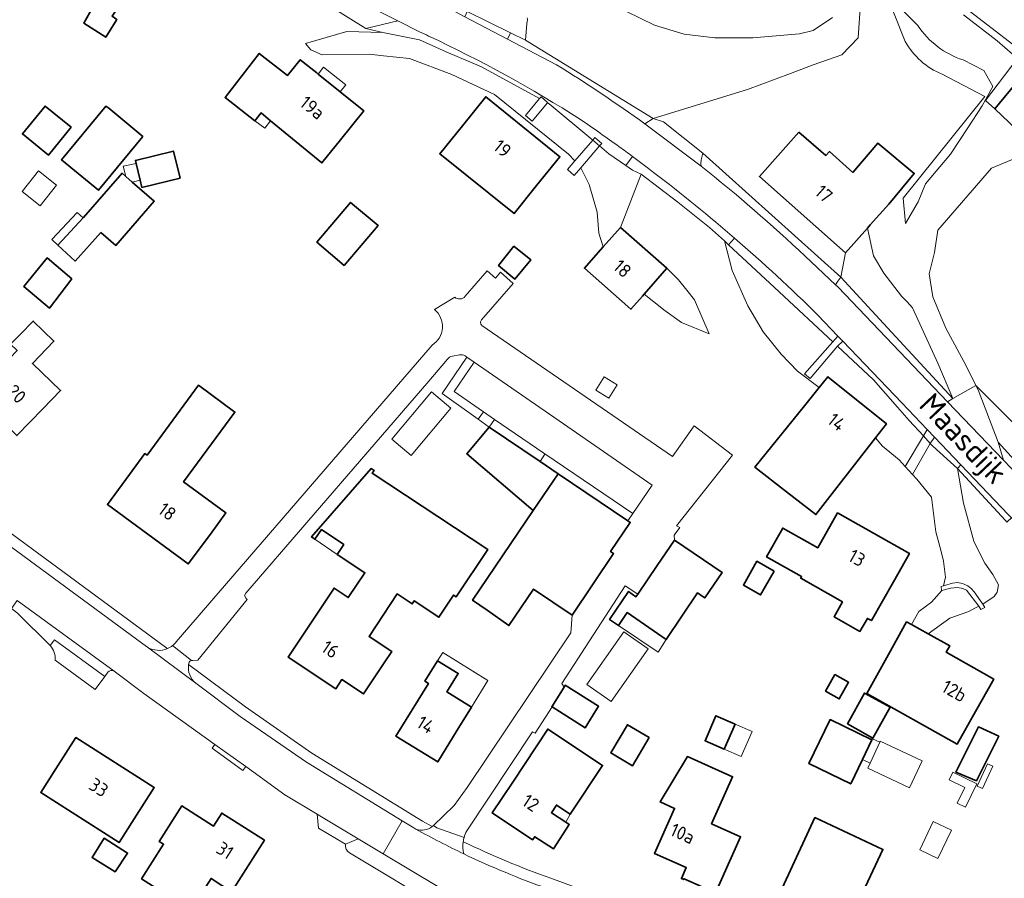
# Model space of a CAD drawing. Header units: metres. Extents: x 104777 to 177370, y 409697 to 438337.
# Tile 101 of 133: x 130161 to 130294, y 423240 to 423356. Entities that reach past the tile are written whole.
import ezdxf
from ezdxf.enums import TextEntityAlignment as Align

# ---------------------------------------------------------------- set-up
doc = ezdxf.new("R2010")
doc.units = ezdxf.units.M
for name, color, linetype, lineweight in [('B-WE-GR-GRAS-GV', 60, 'Continuous', 13), ('B-WE-GR-GROENVOORZIENING-GV', 80, 'Continuous', 18), ('B-WE-GR-HAAG-GV', 90, 'Continuous', 13), ('B-WE-GW-TALUD_KRUIN-G', 90, 'Continuous', 18), ('B-WE-IE-TERREINAFSCHEIDING_KUNSTMATIG_HEKWERK-G', 20, 'IE-TERREINAFSCHEIDING_KUNSTMATIG-SO', 18), ('B-WE-OG-BEBOUWING-GV', 7, 'Continuous', 35), ('B-WE-OG-BEBOUWING_BASSIN-GV', 7, 'Continuous', 18), ('B-WE-OG-BEBOUWING_HUISNUMMER-T18', 10, 'Continuous', 18), ('B-WE-OG-BEBOUWING_LUIFEL-GV', 7, 'Continuous', 18), ('B-WE-OG-BEBOUWING_SCHUUR-GV', 7, 'Continuous', 18), ('B-WE-OG-BEBOUWING_STRAATNAAM-T18', 10, 'Continuous', 18), ('B-WE-OG-TERREIN_BEGROEID-GV', 7, 'Continuous', 18), ('B-WE-OG-TERREIN_ERF-GV', 7, 'Continuous', 18), ('B-WE-OG-TERREIN_OEVER-GV', 7, 'Continuous', 18), ('B-WE-OG-WATER-GV', 130, 'Continuous', 18), ('B-WE-OG-WEG-GV', 7, 'Continuous', 18), ('B-WE-VH-HALFVERHARDING_GRASBETONSTEEN-GV', 130, 'Continuous', 18), ('B-WE-VH-HALFVERHARDING_GRIND-GV', 252, 'Continuous', 18), ('B-WE-VH-OPENVERHARDING_BETONELEMENT-GV', 90, 'Continuous', 18), ('B-WE-VH-OPENVERHARDING_BETONSTRAATSTEEN-GV', 90, 'Continuous', 18), ('B-WE-VH-OPENVERHARDING_SIERBESTRATING-GV', 90, 'Continuous', 18), ('B-WE-VH-OPENVERHARDING_STRAATBAKSTEEN-GV', 90, 'Continuous', 18), ('B-WE-VH-OPENVERHARDING_TEGEL-GV', 90, 'Continuous', 18)]:
    doc.layers.add(name, color=color, linetype=linetype, lineweight=lineweight)
doc.styles.add('NLCS-ISO-M20-T18', font='NLCS-ISO.ttf', dxfattribs={"height": 0.036})
doc.linetypes.add('IE-TERREINAFSCHEIDING_KUNSTMATIG-SO', pattern='A,4,[82,NLCS.SHX,S=0.75,R=90,X=0,Y=0],4,-2', length=10)

msp = doc.modelspace()

# ---------------------------------------------------------------- linework, layer by layer
at = {"layer": 'B-WE-GR-GRAS-GV', "ltscale": 20, "flags": 128}
for points in [[(130289.801, 423306.474), (130295.699, 423300.551), (130315.951, 423323.57), (130298.131, 423338.324), (130291.879, 423335.704), (130284.664, 423327.364), (130284.244, 423324.344), (130283.51, 423321.474), (130284.009, 423318.385), (130285.74, 423314.2), (130288.476, 423309.105)], [(130224.325, 423300.844), (130231.169, 423296.223), (130231.812, 423297.241), (130231.669, 423297.36), (130225.06, 423301.911)]]:
    msp.add_lwpolyline(points, close=True, dxfattribs=at)
at = {"layer": 'B-WE-GR-GROENVOORZIENING-GV', "ltscale": 20, "flags": 128}
for points in [[(130270.894, 423320.018), (130271.219, 423320.486), (130271.61, 423321.05), (130253.057, 423337.721), (130252.953, 423337.382), (130252.852, 423336.857), (130252.809, 423336.324), (130252.819, 423335.982)], [(130266.84, 423323.87), (130270.894, 423320.018)]]:
    msp.add_lwpolyline(points, dxfattribs=at)
at = {"layer": 'B-WE-GR-GROENVOORZIENING-GV', "ltscale": 20}
msp.add_lwpolyline([(130252.819, 423335.982, -0.0218367), (130266.84, 423323.87)], format="xyb", dxfattribs=at)
at = {"layer": 'B-WE-GR-HAAG-GV', "ltscale": 20, "flags": 128}
for points in [[(130270.894, 423320.018), (130271.219, 423320.486), (130271.61, 423321.05), (130253.057, 423337.721), (130252.953, 423337.382), (130252.852, 423336.857), (130252.809, 423336.324), (130252.819, 423335.982)], [(130266.84, 423323.87), (130270.894, 423320.018)]]:
    msp.add_lwpolyline(points, dxfattribs=at)
at = {"layer": 'B-WE-GR-HAAG-GV', "ltscale": 20}
msp.add_lwpolyline([(130252.819, 423335.982, -0.0218367), (130266.84, 423323.87)], format="xyb", dxfattribs=at)
at = {"layer": 'B-WE-GW-TALUD_KRUIN-G', "ltscale": 20, "flags": 128}
for points in [[(130277.24, 423360.467), (130280.29, 423352.772)], [(130229.457, 423355.956), (130229.468, 423355.691), (130229.452, 423355.426), (130229.409, 423355.164), (130229.22, 423352.94), (130246.4, 423342.39), (130259.06, 423346.29), (130264.838, 423348.468), (130267.911, 423349.627), (130271.742, 423350.948), (130273.972, 423353.261), (130274.214, 423357.253)], [(130238.252, 423339.478), (130232.39, 423344.38), (130232.149, 423344.511), (130230.092, 423342.04), (130229.202, 423342.781), (130231.112, 423345.076), (130223.3, 423349.33), (130218.528, 423351.358), (130214.97, 423352.99), (130214.485, 423353.084), (130210.261, 423353.907), (130210.008, 423353.956), (130205.179, 423354.101), (130199.603, 423352.491)], [(130285.256, 423348.354), (130290.977, 423345.364), (130279.997, 423331.659), (130280.313, 423328.262)], [(130242, 423327.75), (130244.751, 423334.916), (130243.605, 423335.467), (130242.71, 423336.084), (130240.437, 423337.651), (130239.184, 423338.699)], [(130282.728, 423299.675), (130280.822, 423301.74), (130279.261, 423303.535), (130276.04, 423307.24), (130271.189, 423311.753), (130267.485, 423307.426), (130266.758, 423308.049), (130270.553, 423312.344), (130263.339, 423319.055), (130256.519, 423325.4), (130255.96, 423325.92)], [(130272.27, 423324.34), (130271.61, 423321.05), (130277.387, 423314.797), (130286.68, 423304.74)], [(130253.9, 423313.399), (130251.924, 423317.98), (130250.905, 423319.278), (130249.786, 423320.705), (130248.24, 423322.25)], [(130289.801, 423306.474), (130290.1, 423305.88), (130292.77, 423298.83)], [(130290.708, 423277.032), (130292.25, 423278.078), (130292.655, 423278.66), (130292.815, 423279.636), (130292.057, 423281.028), (130290.993, 423282.559), (130289.557, 423285.392), (130289.52, 423285.528), (130288.143, 423290.652), (130287.31, 423295.316), (130284.002, 423298.295), (130283.658, 423298.668)], [(130283.392, 423273.038), (130286.297, 423275.136), (130288.725, 423275.991), (130290.177, 423276.753)]]:
    msp.add_lwpolyline(points, dxfattribs=at)
at = {"layer": 'B-WE-GW-TALUD_KRUIN-G', "ltscale": 20}
msp.add_lwpolyline([(130280.29, 423352.772, 0.1717933), (130285.256, 423348.354)], format="xyb", dxfattribs=at)
at = {"layer": 'B-WE-IE-TERREINAFSCHEIDING_KUNSTMATIG_HEKWERK-G', "ltscale": 20, "flags": 128}
msp.add_lwpolyline([(130205.559, 423243.565), (130218.213, 423235.962)], dxfattribs=at)
at = {"layer": 'B-WE-OG-BEBOUWING-GV', "ltscale": 20, "flags": 128}
for points in [[(130174.369, 423370.096), (130172.91, 423367.87), (130167.584, 423359.751), (130168.003, 423359.476), (130167.683, 423358.987), (130170.007, 423357.464), (130170.277, 423357.876), (130171.035, 423357.38), (130169.805, 423355.205), (130172.755, 423353.321), (130174.25, 423355.704), (130173.612, 423356.165), (130175.702, 423359.357), (130178.19, 423357.728), (130180.76, 423361.654), (130182.259, 423360.673), (130182.75, 423361.42), (130184.999, 423364.86), (130185.49, 423365.61), (130175.65, 423372.05)], [(130204.3, 423345.983), (130201.316, 423348.378), (130201.133, 423348.525), (130198.905, 423350.314), (130197.188, 423348.203), (130193.39, 423351.151), (130190.324, 423347.2), (130188.792, 423345.226), (130192.821, 423342.099), (130193.636, 423343.15), (130194.926, 423342.091), (130201.83, 423336.425), (130204.334, 423339.544), (130207.464, 423343.443)], [(130295.723, 423347.803), (130292.348, 423343.695), (130295.216, 423340.981), (130298.765, 423345.303)], [(130230.71, 423333.36), (130233.85, 423337.26), (130223.86, 423345.32), (130220.72, 423341.43), (130217.676, 423337.659), (130227.676, 423329.592)], [(130168.094, 423341.223), (130164.595, 423344.072), (130161.545, 423340.33), (130165.042, 423337.479)], [(130177.755, 423339.97), (130173.147, 423343.77), (130172.767, 423344.054), (130172.594, 423343.833), (130166.812, 423336.854), (130171.771, 423332.745)], [(130265.99, 423340.58), (130260.67, 423334.61), (130272.27, 423324.34), (130275.213, 423327.655), (130275.59, 423328.08), (130278.067, 423330.889), (130281.506, 423335.018), (130276.616, 423339.085), (130273.248, 423335.153), (130270.083, 423337.954), (130269.591, 423337.398)], [(130182.745, 423334.388), (130181.845, 423338.018), (130176.732, 423336.764), (130176.832, 423336.356), (130177.387, 423334.093), (130177.623, 423333.132)], [(130172.11, 423327.036), (130174.092, 423325.314), (130179.266, 423331.268), (130176.294, 423333.85), (130175.455, 423334.579), (130174.938, 423335.029), (130169.764, 423329.075), (130169.706, 423329.012), (130166.325, 423325.349), (130168.65, 423323.214)], [(130204.833, 423322.628), (130209.373, 423327.982), (130205.694, 423331.101), (130201.154, 423325.747)], [(130245.18, 423318.773), (130248.24, 423322.25), (130242, 423327.75), (130239.679, 423325.121), (130238.69, 423324), (130237.135, 423322.238), (130243.384, 423316.732), (130244.94, 423318.5)], [(130227.663, 423325.234), (130225.587, 423322.608), (130227.774, 423320.796), (130229.909, 423323.374)], [(130168.201, 423320.822), (130164.873, 423323.638), (130161.734, 423319.788), (130165.174, 423316.892)], [(130164.28, 423303.32), (130166.671, 423305.801), (130162.887, 423309.447), (130165.782, 423312.451), (130162.998, 423315.135), (130161.22, 423313.34), (130159.94, 423312.01), (130160.83, 423311.16), (130155.1, 423305.22), (130160.81, 423299.72)], [(130266.74, 423303.75), (130260.063, 423295.478), (130264.32, 423292.17), (130268.27, 423289.1), (130276.286, 423299.424), (130277.75, 423301.31), (130269.88, 423307.64), (130268.709, 423306.189)], [(130175.94, 423294.49), (130172.98, 423290.46), (130183.85, 423282.46), (130186.82, 423286.48), (130188.92, 423289.322), (130183.215, 423293.518), (130190.115, 423302.899), (130185.23, 423306.492), (130178.317, 423297.094), (130178.022, 423297.311)], [(130230.251, 423289.655), (130233.585, 423294.591), (130231.169, 423296.223), (130224.325, 423300.844), (130221.309, 423297.293)], [(130204.781, 423285.063), (130203.9, 423283.74), (130207.6, 423281.28), (130205.38, 423277.93), (130203.46, 423279.2), (130197.29, 423269.92), (130203.69, 423265.67), (130204.5, 423266.9), (130207.42, 423264.97), (130210.18, 423269.13), (130211.211, 423270.684), (130208.165, 423272.709), (130211.959, 423278.415), (130213.96, 423277.084), (130214.237, 423277.5), (130217.559, 423275.29), (130219.542, 423278.271), (130219.9, 423278.033), (130224.131, 423284.394), (130208.581, 423294.685), (130208.836, 423295.033), (130208.448, 423295.291), (130200.436, 423286.091), (130200.887, 423285.783), (130201.751, 423287.081)], [(130233.585, 423294.591), (130230.251, 423289.655), (130222.084, 423277.563), (130224.063, 423276.226), (130226.981, 423274.153), (130230.297, 423279.078), (130235.473, 423275.581), (130241.063, 423283.854), (130240.656, 423284.129), (130243.293, 423288.034), (130242.989, 423288.24)], [(130278.694, 423280.067), (130280.85, 423283.88), (130271.2, 423289.33), (130268.53, 423284.61), (130263.82, 423287.27), (130261.64, 423283.407), (130266.349, 423280.748), (130266.228, 423280.534), (130271.848, 423277.356), (130270.716, 423275.355), (130274.202, 423273.383), (130275.193, 423275.135), (130275.733, 423274.83)], [(130244.302, 423278.387), (130244.062, 423278.037), (130243.077, 423278.732), (130240.53, 423274.96), (130241.735, 423274.18), (130242.9, 423275.899), (130248.111, 423272.28), (130250.222, 423275.417), (130252.334, 423278.553), (130253.088, 423278.041), (130253.326, 423277.88), (130255.651, 423281.307), (130249.236, 423285.66), (130246.911, 423282.233)], [(130262.658, 423281.495), (130260.346, 423282.817), (130258.513, 423279.612), (130260.825, 423278.29)], [(130283.392, 423273.038), (130281.12, 423274.299), (130280.47, 423274.66), (130278.04, 423270.28), (130275.129, 423265.034), (130287.273, 423258.202), (130289.75, 423262.61), (130292.2, 423266.97), (130285.8, 423270.57), (130286.27, 423271.44)], [(130217.382, 423269.43), (130215.68, 423266.66), (130216.16, 423266.37), (130211.79, 423259.29), (130217.41, 423255.82), (130220.03, 423260.08), (130221.942, 423263.189), (130218.634, 423265.232), (130220.165, 423267.712)], [(130269.568, 423265.335), (130271.403, 423264.293), (130272.673, 423266.529), (130270.837, 423267.571)], [(130234.42, 423265.885), (130232.75, 423263.234), (130232.797, 423263.204), (130237.228, 423260.412), (130239.047, 423263.299), (130234.569, 423266.121)], [(130272.503, 423260.926), (130275.948, 423259.007), (130278.263, 423263.163), (130274.818, 423265.082)], [(130257.416, 423260.896), (130254.821, 423262.025), (130253.356, 423258.66), (130255.95, 423257.531)], [(130245.831, 423259.091), (130242.919, 423260.816), (130240.671, 423257.021), (130243.584, 423255.296)], [(130275.818, 423258.777), (130270.192, 423261.504), (130267.326, 423255.591), (130272.952, 423252.864), (130274.538, 423256.137)], [(130292.86, 423259.28), (130290.132, 423260.53), (130287.104, 423254.429), (130289.869, 423253.255)], [(130234.615, 423247.705), (130232.699, 423248.975), (130233.377, 423249.997), (130235.227, 423248.771), (130239.59, 423255.347), (130232.211, 423260.243), (130227.49, 423253.11), (130224.73, 423248.94), (130230.17, 423245.33), (130230.45, 423245.74), (130232.98, 423244.12), (130235.09, 423247.39)], [(130166.04, 423254.88), (130164.002, 423251.691), (130174.542, 423244.96), (130176.58, 423248.15), (130179.27, 423252.36), (130168.73, 423259.09)], [(130250.989, 423256.53), (130247.323, 423250.42), (130249.266, 423249.56), (130246.57, 423243.47), (130250.83, 423241.584), (130250.18, 423240.115), (130250.499, 423239.972), (130250.55, 423240.086), (130254.768, 423238.201), (130255.38, 423239.57), (130258.141, 423245.747), (130254.247, 423247.488), (130257.074, 423253.81)], [(130188.386, 423239.193), (130189.696, 423238.361), (130194.09, 423245.28), (130188.35, 423248.93), (130187.24, 423247.183), (130182.977, 423249.89), (130179.948, 423245.12), (130180.539, 423244.745), (130177.564, 423240.06), (130184.195, 423235.849), (130186.913, 423240.129)], [(130272.94, 423234.75), (130277.291, 423244.048), (130268.14, 423248.314), (130264.57, 423240.65), (130262.46, 423236.12), (130264.64, 423235.1), (130263.87, 423233.46), (130270.82, 423230.22)], [(130174.02, 423241.022), (130175.698, 423243.548), (130172.528, 423245.536), (130170.918, 423242.965)]]:
    msp.add_lwpolyline(points, close=True, dxfattribs=at)
at = {"layer": 'B-WE-OG-BEBOUWING_BASSIN-GV', "ltscale": 20, "flags": 128}
msp.add_lwpolyline([(130242.417, 423273.308), (130237.471, 423266.21), (130240.75, 423263.925), (130245.697, 423271.023)], close=True, dxfattribs=at)
at = {"layer": 'B-WE-OG-BEBOUWING_LUIFEL-GV', "ltscale": 20, "flags": 128}
for points in [[(130201.316, 423348.378), (130204.3, 423345.983), (130205.054, 423346.944), (130202.043, 423349.305)], [(130295.216, 423340.981), (130296.166, 423340.05), (130300.342, 423344.843), (130299.117, 423345.89), (130300.281, 423347.284), (130296.776, 423350.221), (130296.284, 423349.672), (130295.344, 423350.412), (130291.068, 423344.798), (130292.348, 423343.695), (130295.723, 423347.803), (130298.765, 423345.303)], [(130194.926, 423342.091), (130193.636, 423343.15), (130192.821, 423342.099), (130194.138, 423341.077)], [(130176.832, 423336.356), (130175.081, 423335.961), (130175.455, 423334.579), (130176.294, 423333.85), (130177.387, 423334.093)], [(130161.492, 423332.565), (130163.914, 423330.634), (130166.139, 423333.424), (130163.717, 423335.356)], [(130169.706, 423329.012), (130168.887, 423329.768), (130165.506, 423326.105), (130166.325, 423325.349)], [(130216.563, 423305.635), (130211.213, 423299.249), (130213.834, 423297.053), (130219.184, 423303.439)], [(130200.887, 423285.783), (130203.9, 423283.74), (130204.781, 423285.063), (130201.751, 423287.081)], [(130248.111, 423272.28), (130242.9, 423275.899), (130241.735, 423274.18), (130247.059, 423270.596)], [(130221.942, 423263.189), (130224.166, 423266.792), (130218.075, 423270.552), (130217.382, 423269.43), (130220.165, 423267.712), (130218.634, 423265.232)], [(130257.416, 423260.896), (130255.95, 423257.531), (130258.224, 423256.541), (130259.689, 423259.906)], [(130274.538, 423256.137), (130275.564, 423255.657), (130276.877, 423258.47), (130275.891, 423258.931), (130275.818, 423258.777)], [(130292.06, 423255.232), (130291.36, 423255.552), (130289.984, 423252.546), (130290.683, 423252.225)], [(130289.926, 423252.852), (130286.712, 423254.436), (130286.211, 423253.42), (130288.317, 423252.382), (130287.278, 423250.274), (130288.386, 423249.728)], [(130234.615, 423247.705), (130235.227, 423248.771), (130233.377, 423249.997), (130232.699, 423248.975)], [(130286.505, 423246.615), (130284.053, 423247.783), (130282.238, 423243.974), (130284.691, 423242.806)]]:
    msp.add_lwpolyline(points, close=True, dxfattribs=at)
at = {"layer": 'B-WE-OG-BEBOUWING_SCHUUR-GV', "ltscale": 20, "flags": 128}
for points in [[(130240.417, 423304.753), (130241.539, 423306.545), (130239.801, 423307.634), (130238.678, 423305.843)], [(130276.931, 423258.585), (130276.877, 423258.47), (130275.564, 423255.657), (130275.242, 423254.966), (130280.878, 423252.335), (130282.568, 423255.954)]]:
    msp.add_lwpolyline(points, close=True, dxfattribs=at)
at = {"layer": 'B-WE-OG-TERREIN_BEGROEID-GV', "ltscale": 20, "flags": 128}
for points in [[(130229.457, 423355.956), (130229.468, 423355.691), (130229.452, 423355.426), (130229.409, 423355.164), (130229.22, 423352.94), (130246.4, 423342.39), (130259.06, 423346.29), (130264.838, 423348.468), (130267.911, 423349.627), (130271.742, 423350.948), (130273.972, 423353.261), (130274.214, 423357.253)], [(130270.521, 423355.996), (130267.899, 423354.236), (130266.058, 423353.81), (130262.933, 423353.521), (130259.808, 423353.231), (130254.657, 423353.233), (130250.537, 423353.749), (130246.57, 423354.939), (130240.885, 423357.733)], [(130246.4, 423342.39), (130229.22, 423352.94), (130227.201, 423353.926), (130226.8, 423353.09), (130233.4, 423349.64)], [(130245.273, 423341.678), (130246.4, 423342.39)], [(130217.4, 423239.04), (130210.052, 423243.455), (130206.703, 423245.468), (130204.981, 423244.752)], [(130205.559, 423243.565), (130218.213, 423235.962), (130214.166, 423223.04), (130216.562, 423222.061), (130218.82, 423229.101), (130219.91, 423232.5)]]:
    msp.add_lwpolyline(points, dxfattribs=at)
for points in [[(130210.008, 423353.956), (130205.179, 423354.101), (130199.603, 423352.491), (130200.352, 423351.642), (130201.88, 423350.949), (130208.184, 423351.039), (130210.121, 423350.832), (130213.59, 423350.46), (130219.309, 423348.321), (130225.037, 423345.64), (130234.991, 423337.586), (130235.86, 423336.709), (130238.252, 423339.478), (130232.39, 423344.38), (130232.149, 423344.511), (130230.092, 423342.04), (130229.202, 423342.781), (130231.112, 423345.076), (130223.3, 423349.33), (130218.528, 423351.358), (130214.97, 423352.99), (130214.485, 423353.084), (130210.261, 423353.907)], [(130240.437, 423337.651), (130239.184, 423338.699), (130236.639, 423335.753), (130237.758, 423333.498), (130238.858, 423329.797), (130239.081, 423326.975), (130239.679, 423325.121), (130242, 423327.75), (130244.751, 423334.916), (130243.605, 423335.467), (130242.71, 423336.084)], [(130277.387, 423314.797), (130286.68, 423304.74), (130284.685, 423309.478), (130281.263, 423316.919), (130280.536, 423317.706), (130279.808, 423318.493), (130277.404, 423321.587), (130276.004, 423323.939), (130275.213, 423327.655), (130272.27, 423324.34), (130271.61, 423321.05)], [(130270.553, 423312.344), (130263.339, 423319.055), (130256.519, 423325.4), (130255.96, 423325.92), (130257.029, 423321.929), (130259.134, 423317.173), (130261.192, 423313.704), (130263.605, 423310.673), (130265.782, 423308.411), (130268.709, 423306.189), (130269.88, 423307.64), (130277.75, 423301.31), (130276.286, 423299.424), (130277.222, 423298.323), (130279.489, 423296.445), (130280.302, 423295.563), (130282.728, 423299.675), (130280.822, 423301.74), (130279.261, 423303.535), (130276.04, 423307.24), (130271.189, 423311.753), (130267.485, 423307.426), (130266.758, 423308.049)], [(130289.52, 423285.528), (130288.143, 423290.652), (130287.31, 423295.316), (130284.002, 423298.295), (130283.658, 423298.668), (130281.273, 423294.508), (130281.863, 423293.867), (130283.803, 423291.457), (130284.409, 423286.79), (130285.056, 423284.328), (130285.449, 423282.833), (130285.693, 423280.682), (130285.419, 423279.502), (130286.648, 423279.856), (130287.299, 423279.96), (130287.988, 423279.823), (130288.702, 423279.495), (130289.18, 423279.152), (130289.58, 423278.722), (130290.708, 423277.032), (130292.25, 423278.078), (130292.655, 423278.66), (130292.815, 423279.636), (130292.057, 423281.028), (130290.993, 423282.559), (130289.557, 423285.392)]]:
    msp.add_lwpolyline(points, close=True, dxfattribs=at)
at = {"layer": 'B-WE-OG-TERREIN_BEGROEID-GV', "ltscale": 20}
for points in [[(130233.4, 423349.64, -0.0158704), (130245.273, 423341.678)], [(130204.981, 423244.752, 0.3167351), (130205.559, 423243.565)]]:
    msp.add_lwpolyline(points, format="xyb", dxfattribs=at)
at = {"layer": 'B-WE-OG-TERREIN_ERF-GV', "ltscale": 20, "flags": 128}
for points in [[(130281.972, 423354.919), (130279.332, 423357.565), (130277.24, 423360.467), (130280.29, 423352.772)], [(130280.29, 423352.772), (130277.24, 423360.467), (130279.332, 423357.565), (130281.972, 423354.919)], [(130174.25, 423355.704), (130172.755, 423353.321), (130169.805, 423355.205), (130171.035, 423357.38)], [(130293.776, 423288.288), (130287.31, 423295.316), (130288.143, 423290.652), (130289.52, 423285.528), (130289.557, 423285.392), (130290.993, 423282.559), (130292.057, 423281.028), (130292.815, 423279.636), (130292.655, 423278.66), (130292.25, 423278.078), (130290.708, 423277.032), (130290.994, 423276.604), (130290.474, 423276.318), (130290.177, 423276.753), (130288.725, 423275.991), (130286.297, 423275.136), (130283.392, 423273.038), (130286.27, 423271.44), (130285.8, 423270.57), (130292.2, 423266.97), (130289.75, 423262.61), (130287.273, 423258.202), (130275.129, 423265.034), (130278.04, 423270.28), (130280.47, 423274.66), (130281.12, 423274.299), (130282.115, 423276.04), (130283.834, 423277.33), (130285.208, 423278.902), (130285.156, 423278.889), (130285.128, 423279.418), (130285.419, 423279.502), (130285.693, 423280.682), (130285.449, 423282.833), (130285.056, 423284.328), (130284.409, 423286.79), (130283.803, 423291.457), (130281.863, 423293.867), (130281.273, 423294.508), (130280.302, 423295.563), (130279.489, 423296.445), (130277.222, 423298.323), (130276.286, 423299.424), (130268.27, 423289.1), (130264.32, 423292.17), (130260.063, 423295.478), (130266.74, 423303.75), (130268.709, 423306.189), (130265.782, 423308.411), (130263.605, 423310.673), (130261.192, 423313.704), (130259.134, 423317.173), (130257.029, 423321.929), (130255.96, 423325.92), (130253.976, 423327.709), (130249.68, 423331.121), (130244.751, 423334.916), (130242, 423327.75), (130248.24, 423322.25), (130249.786, 423320.705), (130250.905, 423319.278), (130251.924, 423317.98), (130253.9, 423313.399), (130250.203, 423314.933), (130247.828, 423316.634), (130247.774, 423316.678), (130245.18, 423318.773), (130244.94, 423318.5), (130243.384, 423316.732), (130237.135, 423322.238), (130238.69, 423324), (130239.679, 423325.121), (130239.081, 423326.975), (130238.858, 423329.797), (130237.758, 423333.498), (130236.639, 423335.753), (130235.763, 423334.74), (130234.844, 423335.534), (130235.86, 423336.709), (130234.991, 423337.586), (130225.037, 423345.64), (130219.309, 423348.321), (130213.59, 423350.46), (130210.121, 423350.832), (130208.184, 423351.039), (130201.88, 423350.949), (130200.352, 423351.642), (130199.603, 423352.491), (130205.179, 423354.101), (130210.008, 423353.956), (130207.723, 423354.518), (130202.973, 423357.48)], [(130240.885, 423357.733), (130246.57, 423354.939), (130250.537, 423353.749), (130254.657, 423353.233), (130259.808, 423353.231), (130262.933, 423353.521), (130266.058, 423353.81), (130267.899, 423354.236), (130270.521, 423355.996)], [(130274.214, 423357.253), (130273.972, 423353.261), (130271.742, 423350.948), (130267.911, 423349.627), (130264.838, 423348.468), (130259.06, 423346.29), (130246.4, 423342.39), (130247.793, 423341.966), (130253.057, 423337.721), (130271.61, 423321.05), (130272.27, 423324.34), (130260.67, 423334.61), (130265.99, 423340.58), (130269.591, 423337.398), (130270.083, 423337.954), (130273.248, 423335.153), (130276.616, 423339.085), (130281.506, 423335.018), (130278.067, 423330.889), (130275.59, 423328.08), (130275.213, 423327.655), (130276.004, 423323.939), (130277.404, 423321.587), (130279.808, 423318.493), (130280.536, 423317.706), (130281.263, 423316.919), (130284.685, 423309.478), (130286.68, 423304.74), (130289.801, 423306.474), (130288.476, 423309.105), (130285.74, 423314.2), (130284.009, 423318.385), (130283.51, 423321.474), (130284.244, 423324.344), (130284.664, 423327.364), (130291.879, 423335.704), (130298.131, 423338.324)], [(130221.346, 423356.787), (130227.201, 423353.926), (130229.22, 423352.94), (130229.409, 423355.164), (130229.452, 423355.426), (130229.468, 423355.691), (130229.457, 423355.956)], [(130295.77, 423350.175), (130292.653, 423352.843), (130288.142, 423356.364)], [(130288.075, 423350.275), (130290.872, 423348.875), (130292.076, 423346.707), (130290.63, 423344.117), (130288.703, 423341.149), (130286.39, 423337.588), (130283.031, 423333.612), (130282.018, 423331.199), (130280.313, 423328.262), (130279.997, 423331.659), (130290.977, 423345.364), (130285.256, 423348.354)], [(130288.703, 423341.149), (130290.63, 423344.117), (130292.076, 423346.707), (130290.872, 423348.875), (130288.075, 423350.275)], [(130285.256, 423348.354), (130290.977, 423345.364), (130279.997, 423331.659), (130280.313, 423328.262), (130282.018, 423331.199), (130283.031, 423333.612), (130286.39, 423337.588), (130288.703, 423341.149)], [(130221.093, 423318.469), (130224.061, 423321.886), (130225.18, 423320.932), (130225.634, 423321.464), (130225.836, 423321.701), (130227.535, 423320.216), (130223.307, 423315.292)], [(130216.954, 423316.69), (130219.691, 423318.355)], [(130223.35, 423314.563), (130248.989, 423296.897), (130251.908, 423301.041), (130257.07, 423297.104), (130249.508, 423287.585), (130249.955, 423287.338), (130249.229, 423286.337), (130249.236, 423285.66), (130255.651, 423281.307), (130253.326, 423277.88), (130253.088, 423278.041), (130252.334, 423278.553), (130250.222, 423275.417), (130248.111, 423272.28), (130242.9, 423275.899), (130241.735, 423274.18), (130240.53, 423274.96), (130243.077, 423278.732), (130244.062, 423278.037), (130244.302, 423278.387), (130242.639, 423279.493), (130234.103, 423266.388), (130234.42, 423265.885), (130234.569, 423266.121), (130239.047, 423263.299), (130237.228, 423260.412), (130232.797, 423263.204), (130230.507, 423259.705), (130230.172, 423259.878), (130221.3, 423246.519)], [(130182.23, 423271.972), (130216.654, 423311.9)], [(130183.89, 423268.93), (130191.54, 423263.21), (130200.46, 423257.01), (130215.37, 423247.86), (130216.677, 423247.129), (130216.825, 423247.239), (130219.637, 423249.947), (130221.347, 423252.378), (130235.292, 423273.169), (130235.473, 423275.581), (130230.297, 423279.078), (130226.981, 423274.153), (130224.063, 423276.226), (130222.084, 423277.563), (130230.251, 423289.655), (130221.309, 423297.293), (130224.325, 423300.844), (130222.83, 423301.918), (130218.022, 423305.372), (130221.337, 423310.273), (130221.117, 423310.44)], [(130218.711, 423309.99), (130216.195, 423307.051), (130191.575, 423278.535), (130191.414, 423278.206), (130191.618, 423277.811), (130191.784, 423277.684), (130185.147, 423269.488), (130184.471, 423269.467)], [(130220.349, 423310.596), (130219.376, 423310.398)], [(130141.859, 423298.774), (130148.04, 423295), (130152.82, 423291.81), (130153.877, 423291.033), (130155.297, 423291.835), (130157.644, 423290.109), (130156.694, 423288.962), (130180.96, 423271.12), (130181.044, 423271.057)], [(130165.291, 423271.466), (130160.901, 423275.821)], [(130173.02, 423267.89), (130172.61, 423267.29), (130171.346, 423265.556), (130165.943, 423269.492)], [(130204.981, 423244.752), (130201.385, 423246.913), (130201.208, 423248.769), (130196.83, 423251.4), (130191.573, 423255.183), (130191.204, 423254.67), (130187.062, 423257.651), (130187.431, 423258.164), (130177.89, 423265.03), (130173.86, 423268.01)], [(130214.166, 423223.04), (130218.213, 423235.962), (130205.559, 423243.565)], [(130232.6, 423240.15), (130235.743, 423239.013), (130252.927, 423232.793), (130259.759, 423230.321), (130275.028, 423224.795), (130275.4, 423224.66), (130279.029, 423223.381), (130279.99, 423223.103), (130280.527, 423222.898), (130284.088, 423221.539), (130293.28, 423218.088), (130296.102, 423217.07)]]:
    msp.add_lwpolyline(points, dxfattribs=at)
at = {"layer": 'B-WE-OG-TERREIN_ERF-GV', "ltscale": 20}
for points in [[(130288.075, 423350.275, -0.1694399), (130281.972, 423354.919)], [(130281.972, 423354.919, 0.1694399), (130288.075, 423350.275)], [(130280.29, 423352.772, 0.1717933), (130285.256, 423348.354)], [(130285.256, 423348.354, -0.1717933), (130280.29, 423352.772)], [(130219.691, 423318.355, 0.4250804), (130221.093, 423318.469)], [(130216.654, 423311.9, 0.5164804), (130216.954, 423316.69)], [(130223.307, 423315.292, 0.4403345), (130223.35, 423314.563)], [(130219.376, 423310.398, 0.2191629), (130218.711, 423309.99)], [(130221.117, 423310.44, 0.1796796), (130220.349, 423310.596)], [(130165.943, 423269.492, 0.1944033), (130165.291, 423271.466)], [(130181.044, 423271.057, 0.069526), (130181.748, 423271.479)], [(130181.748, 423271.479, 0.0584427), (130182.23, 423271.972)], [(130183.93, 423269.143, 0.0189913), (130183.89, 423268.93)], [(130184.297, 423269.461, 0.2602116), (130183.93, 423269.143)], [(130184.471, 423269.467, 0.0918457), (130184.297, 423269.461)], [(130173.86, 423268.01, 0.4046668), (130173.02, 423267.89)], [(130221.3, 423246.519, 0.0532709), (130220.958, 423245.659)], [(130205.559, 423243.565, -0.3167351), (130204.981, 423244.752)], [(130220.958, 423245.659, 0.0336791), (130220.836, 423245.072)], [(130220.836, 423245.072, 0.0254556), (130232.6, 423240.15)]]:
    msp.add_lwpolyline(points, format="xyb", dxfattribs=at)
at = {"layer": 'B-WE-OG-TERREIN_ERF-GV', "ltscale": 20, "flags": 128}
for points in [[(130201.316, 423348.378), (130204.3, 423345.983), (130207.464, 423343.443), (130204.334, 423339.544), (130201.83, 423336.425), (130194.926, 423342.091), (130193.636, 423343.15), (130192.821, 423342.099), (130188.792, 423345.226), (130190.324, 423347.2), (130193.39, 423351.151), (130197.188, 423348.203), (130198.905, 423350.314), (130201.133, 423348.525)], [(130295.216, 423340.981), (130292.348, 423343.695), (130295.723, 423347.803), (130298.765, 423345.303)], [(130230.71, 423333.36), (130227.676, 423329.592), (130217.676, 423337.659), (130220.72, 423341.43), (130223.86, 423345.32), (130233.85, 423337.26)], [(130168.094, 423341.223), (130165.042, 423337.479), (130161.545, 423340.33), (130164.595, 423344.072)], [(130177.755, 423339.97), (130171.771, 423332.745), (130166.812, 423336.854), (130172.594, 423343.833), (130172.767, 423344.054), (130173.147, 423343.77)], [(130176.832, 423336.356), (130176.732, 423336.764), (130181.845, 423338.018), (130182.745, 423334.388), (130177.623, 423333.132), (130177.387, 423334.093)], [(130176.294, 423333.85), (130179.266, 423331.268), (130174.092, 423325.314), (130172.11, 423327.036), (130168.65, 423323.214), (130166.325, 423325.349), (130169.706, 423329.012), (130169.764, 423329.075), (130174.938, 423335.029), (130175.455, 423334.579)], [(130204.833, 423322.628), (130201.154, 423325.747), (130205.694, 423331.101), (130209.373, 423327.982)], [(130227.663, 423325.234), (130229.909, 423323.374), (130227.774, 423320.796), (130225.587, 423322.608)], [(130168.201, 423320.822), (130165.174, 423316.892), (130161.734, 423319.788), (130164.873, 423323.638)], [(130247.774, 423316.678), (130247.828, 423316.634), (130250.203, 423314.933), (130253.9, 423313.399), (130251.924, 423317.98), (130250.905, 423319.278), (130249.786, 423320.705), (130248.24, 423322.25), (130245.18, 423318.773)], [(130164.28, 423303.32), (130160.81, 423299.72), (130155.1, 423305.22), (130160.83, 423311.16), (130159.94, 423312.01), (130161.22, 423313.34), (130162.998, 423315.135), (130165.782, 423312.451), (130162.887, 423309.447), (130166.671, 423305.801)], [(130178.022, 423297.311), (130178.317, 423297.094), (130185.23, 423306.492), (130190.115, 423302.899), (130183.215, 423293.518), (130188.92, 423289.322), (130186.82, 423286.48), (130183.85, 423282.46), (130172.98, 423290.46), (130175.94, 423294.49)], [(130203.9, 423283.74), (130204.781, 423285.063), (130201.751, 423287.081), (130200.887, 423285.783), (130200.436, 423286.091), (130208.448, 423295.291), (130208.836, 423295.033), (130208.581, 423294.685), (130224.131, 423284.394), (130219.9, 423278.033), (130219.542, 423278.271), (130217.559, 423275.29), (130214.237, 423277.5), (130213.96, 423277.084), (130211.959, 423278.415), (130208.165, 423272.709), (130211.211, 423270.684), (130210.18, 423269.13), (130207.42, 423264.97), (130204.5, 423266.9), (130203.69, 423265.67), (130197.29, 423269.92), (130203.46, 423279.2), (130205.38, 423277.93), (130207.6, 423281.28)], [(130280.85, 423283.88), (130278.694, 423280.067), (130275.733, 423274.83), (130275.193, 423275.135), (130274.202, 423273.383), (130270.716, 423275.355), (130271.848, 423277.356), (130266.228, 423280.534), (130266.349, 423280.748), (130261.64, 423283.407), (130263.82, 423287.27), (130268.53, 423284.61), (130271.2, 423289.33)], [(130258.513, 423279.612), (130260.346, 423282.817), (130262.658, 423281.495), (130260.825, 423278.29)], [(130281.12, 423274.299), (130283.392, 423273.038), (130286.297, 423275.136), (130288.725, 423275.991), (130290.177, 423276.753), (130288.547, 423278.927), (130288.016, 423279.143), (130287.3, 423279.263), (130286.406, 423279.215), (130285.208, 423278.902), (130283.834, 423277.33), (130282.115, 423276.04)], [(130242.417, 423273.308), (130245.697, 423271.023), (130240.75, 423263.925), (130237.471, 423266.21)], [(130211.79, 423259.29), (130216.16, 423266.37), (130215.68, 423266.66), (130217.382, 423269.43), (130220.165, 423267.712), (130218.634, 423265.232), (130221.942, 423263.189), (130220.03, 423260.08), (130217.41, 423255.82)], [(130269.568, 423265.335), (130270.837, 423267.571), (130272.673, 423266.529), (130271.403, 423264.293)], [(130272.503, 423260.926), (130274.818, 423265.082), (130278.263, 423263.163), (130275.948, 423259.007)], [(130255.95, 423257.531), (130253.356, 423258.66), (130254.821, 423262.025), (130257.416, 423260.896)], [(130245.831, 423259.091), (130243.584, 423255.296), (130240.671, 423257.021), (130242.919, 423260.816)], [(130267.326, 423255.591), (130270.192, 423261.504), (130275.818, 423258.777), (130274.538, 423256.137), (130272.952, 423252.864)], [(130292.86, 423259.28), (130289.869, 423253.255), (130287.104, 423254.429), (130290.132, 423260.53)], [(130235.227, 423248.771), (130233.377, 423249.997), (130232.699, 423248.975), (130234.615, 423247.705), (130235.09, 423247.39), (130232.98, 423244.12), (130230.45, 423245.74), (130230.17, 423245.33), (130224.73, 423248.94), (130227.49, 423253.11), (130232.211, 423260.243), (130239.59, 423255.347)], [(130174.542, 423244.96), (130164.002, 423251.691), (130166.04, 423254.88), (130168.73, 423259.09), (130179.27, 423252.36), (130176.58, 423248.15)], [(130250.989, 423256.53), (130257.074, 423253.81), (130254.247, 423247.488), (130258.141, 423245.747), (130255.38, 423239.57), (130254.768, 423238.201), (130250.55, 423240.086), (130250.499, 423239.972), (130250.18, 423240.115), (130250.83, 423241.584), (130246.57, 423243.47), (130249.266, 423249.56), (130247.323, 423250.42)], [(130189.696, 423238.361), (130188.386, 423239.193), (130186.913, 423240.129), (130184.195, 423235.849), (130177.564, 423240.06), (130180.539, 423244.745), (130179.948, 423245.12), (130182.977, 423249.89), (130187.24, 423247.183), (130188.35, 423248.93), (130194.09, 423245.28)], [(130270.82, 423230.22), (130263.87, 423233.46), (130264.64, 423235.1), (130262.46, 423236.12), (130264.57, 423240.65), (130268.14, 423248.314), (130277.291, 423244.048), (130272.94, 423234.75)], [(130174.02, 423241.022), (130170.918, 423242.965), (130172.528, 423245.536), (130175.698, 423243.548)]]:
    msp.add_lwpolyline(points, close=True, dxfattribs=at)
at = {"layer": 'B-WE-OG-TERREIN_OEVER-GV', "ltscale": 20, "flags": 128}
for points in [[(130295.283, 423351.95), (130286.746, 423358.59)], [(130288.142, 423356.364), (130292.653, 423352.843), (130295.77, 423350.175)]]:
    msp.add_lwpolyline(points, dxfattribs=at)
at = {"layer": 'B-WE-OG-WATER-GV', "ltscale": 20, "flags": 128}
msp.add_lwpolyline([(130286.746, 423358.59), (130295.283, 423351.95)], dxfattribs=at)
at = {"layer": 'B-WE-OG-WEG-GV', "ltscale": 20, "flags": 128}
for points in [[(130214.96, 423354.06), (130212.028, 423355.544), (130207.723, 423354.518), (130210.008, 423353.956), (130210.261, 423353.907), (130214.485, 423353.084), (130214.97, 423352.99), (130218.528, 423351.358), (130223.3, 423349.33)], [(130223.3, 423349.33), (130231.112, 423345.076), (130231.302, 423345.304), (130232.192, 423344.563), (130232.149, 423344.511), (130232.39, 423344.38), (130238.252, 423339.478), (130238.556, 423339.829), (130239.475, 423339.035), (130239.184, 423338.699), (130240.437, 423337.651), (130242.71, 423336.084), (130243.594, 423337.29)], [(130257.338, 423326.293), (130256.519, 423325.4), (130263.339, 423319.055)], [(130263.339, 423319.055), (130270.553, 423312.344), (130271.239, 423313.121), (130268.55, 423315.94)]]:
    msp.add_lwpolyline(points, dxfattribs=at)
at = {"layer": 'B-WE-OG-WEG-GV', "ltscale": 20}
for points in [[(130216.181, 423353.496, 0.0017646), (130214.96, 423354.06)], [(130236.61, 423342.26, 0.033115), (130216.181, 423353.496)], [(130241.798, 423338.605, 0.0068681), (130236.61, 423342.26)], [(130243.594, 423337.29, 0.002874), (130241.798, 423338.605)], [(130268.55, 423315.94, 0.016422), (130257.338, 423326.293)]]:
    msp.add_lwpolyline(points, format="xyb", dxfattribs=at)
at = {"layer": 'B-WE-OG-WEG-GV', "ltscale": 20, "flags": 128}
for points in [[(130286.68, 423304.74), (130277.387, 423314.797), (130271.61, 423321.05), (130271.219, 423320.486), (130270.894, 423320.018), (130271.25, 423319.68), (130285.997, 423304.268)], [(130282.728, 423299.675), (130283.258, 423300.526), (130279.83, 423304.118), (130271.875, 423312.456), (130271.189, 423311.753), (130276.04, 423307.24), (130279.261, 423303.535), (130280.822, 423301.74)], [(130292.77, 423298.83), (130304.46, 423285.98), (130315.738, 423274.171), (130340.77, 423247.963), (130343.343, 423250.256), (130330.602, 423263.383), (130319.352, 423274.779), (130317.949, 423276.283), (130300.486, 423295.007), (130297.648, 423298.594), (130295.699, 423300.551), (130289.801, 423306.474), (130290.1, 423305.88)], [(130284.002, 423298.295), (130287.31, 423295.316), (130287.755, 423295.813), (130284.241, 423299.496), (130283.658, 423298.668)], [(130304.46, 423285.98), (130292.77, 423298.83), (130293.497, 423296.431), (130307.936, 423281.342), (130310.45, 423278.714), (130342.92, 423244.781), (130343.372, 423245.239), (130340.77, 423247.963), (130315.738, 423274.171)]]:
    msp.add_lwpolyline(points, close=True, dxfattribs=at)
at = {"layer": 'B-WE-VH-HALFVERHARDING_GRASBETONSTEEN-GV', "ltscale": 20, "flags": 128}
msp.add_lwpolyline([(130226.8, 423353.09), (130227.201, 423353.926), (130221.346, 423356.787), (130221.048, 423356.097)], close=True, dxfattribs=at)
at = {"layer": 'B-WE-VH-HALFVERHARDING_GRIND-GV', "ltscale": 20, "flags": 128}
for points in [[(130243.594, 423337.29), (130242.71, 423336.084), (130243.605, 423335.467)], [(130243.605, 423335.467), (130244.751, 423334.916), (130249.68, 423331.121), (130253.976, 423327.709), (130255.96, 423325.92), (130256.519, 423325.4), (130257.338, 423326.293), (130254.792, 423328.462)]]:
    msp.add_lwpolyline(points, dxfattribs=at)
at = {"layer": 'B-WE-VH-HALFVERHARDING_GRIND-GV', "ltscale": 20}
msp.add_lwpolyline([(130254.792, 423328.462, 0.0153303), (130243.594, 423337.29)], format="xyb", dxfattribs=at)
at = {"layer": 'B-WE-VH-OPENVERHARDING_BETONELEMENT-GV', "ltscale": 20, "flags": 128}
msp.add_lwpolyline([(130281.273, 423294.508), (130283.658, 423298.668), (130282.728, 423299.675), (130280.302, 423295.563)], close=True, dxfattribs=at)
at = {"layer": 'B-WE-VH-OPENVERHARDING_BETONSTRAATSTEEN-GV', "ltscale": 20, "flags": 128}
for points in [[(130202.973, 423357.48), (130207.723, 423354.518), (130212.028, 423355.544), (130203.842, 423359.686)], [(130223.307, 423315.292), (130227.535, 423320.216), (130225.836, 423321.701), (130225.634, 423321.464), (130225.18, 423320.932), (130224.061, 423321.886), (130221.093, 423318.469)], [(130219.691, 423318.355), (130216.954, 423316.69)], [(130232.797, 423263.204), (130232.75, 423263.234), (130234.42, 423265.885), (130234.103, 423266.388), (130242.639, 423279.493), (130244.302, 423278.387), (130246.911, 423282.233), (130249.236, 423285.66), (130249.229, 423286.337), (130249.955, 423287.338), (130249.508, 423287.585), (130257.07, 423297.104), (130251.908, 423301.041), (130248.989, 423296.897), (130223.35, 423314.563)], [(130216.654, 423311.9), (130182.23, 423271.972)], [(130184.471, 423269.467), (130185.147, 423269.488), (130191.784, 423277.684), (130191.618, 423277.811), (130191.414, 423278.206), (130191.575, 423278.535), (130216.195, 423307.051), (130218.711, 423309.99)], [(130221.117, 423310.44), (130221.337, 423310.273), (130222.304, 423309.62), (130234.314, 423301.323), (130246.245, 423293.055), (130243.669, 423289.245), (130242.989, 423288.24), (130243.293, 423288.034), (130240.656, 423284.129), (130241.063, 423283.854), (130235.473, 423275.581), (130235.292, 423273.169), (130221.347, 423252.378), (130219.637, 423249.947), (130216.825, 423247.239), (130217.302, 423246.934), (130220.958, 423245.659)], [(130219.376, 423310.398), (130220.349, 423310.596)], [(130173.86, 423268.01), (130160.857, 423277.536), (130160.053, 423276.439), (130160.901, 423275.821), (130165.291, 423271.466), (130165.842, 423272.221), (130172.61, 423267.29), (130173.02, 423267.89)], [(130165.842, 423272.221), (130165.291, 423271.466)], [(130165.943, 423269.492), (130171.346, 423265.556), (130172.61, 423267.29), (130165.842, 423272.221)], [(130178.365, 423271.249), (130184.873, 423266.396)], [(130181.748, 423271.479), (130184.297, 423269.461)], [(130184.297, 423269.461), (130181.748, 423271.479)], [(130221.3, 423246.519), (130230.172, 423259.878), (130230.507, 423259.705), (130232.797, 423263.204)], [(130214.477, 423246.758), (130214.17, 423246.93), (130212.619, 423247.881), (130210.052, 423243.455), (130217.4, 423239.04)]]:
    msp.add_lwpolyline(points, dxfattribs=at)
for points in [[(130247.793, 423341.966), (130246.4, 423342.39), (130245.273, 423341.678), (130252.819, 423335.982), (130252.809, 423336.324), (130252.852, 423336.857), (130252.953, 423337.382), (130253.057, 423337.721)], [(130222.304, 423309.62), (130221.337, 423310.273), (130218.022, 423305.372), (130222.83, 423301.918), (130223.565, 423302.941), (130219.626, 423305.653)], [(130234.314, 423301.323), (130222.304, 423309.62), (130219.626, 423305.653), (130223.565, 423302.941), (130225.06, 423301.911), (130231.669, 423297.36), (130243.669, 423289.245), (130246.245, 423293.055)], [(130285.997, 423304.268), (130293.497, 423296.431), (130292.77, 423298.83), (130290.1, 423305.88), (130289.801, 423306.474), (130286.68, 423304.74)], [(130222.83, 423301.918), (130224.325, 423300.844), (130225.06, 423301.911), (130223.565, 423302.941)], [(130283.258, 423300.526), (130282.728, 423299.675), (130283.658, 423298.668), (130284.241, 423299.496)], [(130231.169, 423296.223), (130233.585, 423294.591), (130242.989, 423288.24), (130243.669, 423289.245), (130231.669, 423297.36), (130231.812, 423297.241)], [(130285.208, 423278.902), (130286.406, 423279.215), (130287.3, 423279.263), (130288.016, 423279.143), (130288.547, 423278.927), (130290.177, 423276.753), (130290.474, 423276.318), (130290.994, 423276.604), (130290.708, 423277.032), (130289.58, 423278.722), (130289.18, 423279.152), (130288.702, 423279.495), (130287.988, 423279.823), (130287.299, 423279.96), (130286.648, 423279.856), (130285.419, 423279.502), (130285.128, 423279.418), (130285.156, 423278.889)], [(130191.573, 423255.183), (130187.431, 423258.164), (130187.062, 423257.651), (130191.204, 423254.67)]]:
    msp.add_lwpolyline(points, close=True, dxfattribs=at)
at = {"layer": 'B-WE-VH-OPENVERHARDING_BETONSTRAATSTEEN-GV', "ltscale": 20}
for points in [[(130221.093, 423318.469, -0.4250804), (130219.691, 423318.355)], [(130216.954, 423316.69, -0.5164804), (130216.654, 423311.9)], [(130223.35, 423314.563, -0.4403345), (130223.307, 423315.292)], [(130218.711, 423309.99, -0.2191629), (130219.376, 423310.398)], [(130220.349, 423310.596, -0.1796796), (130221.117, 423310.44)], [(130165.291, 423271.466, -0.1944033), (130165.943, 423269.492)], [(130181.044, 423271.057, -0.2403575), (130178.365, 423271.249)], [(130181.748, 423271.479, -0.069526), (130181.044, 423271.057)], [(130182.23, 423271.972, -0.0584427), (130181.748, 423271.479)], [(130184.873, 423266.396, -0.2640732), (130183.89, 423268.93)], [(130183.89, 423268.93, -0.0189913), (130183.93, 423269.143)], [(130183.93, 423269.143, -0.2602116), (130184.297, 423269.461)], [(130184.297, 423269.461, -0.0918457), (130184.471, 423269.467)], [(130173.02, 423267.89, -0.4046668), (130173.86, 423268.01)], [(130220.922, 423243.433, -0.015356), (130214.477, 423246.758)], [(130220.958, 423245.659, -0.0532709), (130221.3, 423246.519)], [(130232.15, 423238.77, -0.0258905), (130220.922, 423243.433)]]:
    msp.add_lwpolyline(points, format="xyb", dxfattribs=at)
at = {"layer": 'B-WE-VH-OPENVERHARDING_SIERBESTRATING-GV', "ltscale": 20, "flags": 128}
msp.add_lwpolyline([(130287.755, 423295.813), (130287.31, 423295.316), (130293.776, 423288.288), (130293.966, 423288.081), (130294.064, 423288.169), (130294.595, 423288.644), (130294.147, 423289.114)], close=True, dxfattribs=at)
at = {"layer": 'B-WE-VH-OPENVERHARDING_SIERBESTRATING-GV', "ltscale": 20}
for points in [[(130216.677, 423247.129, -0.2604077), (130214.477, 423246.758)], [(130214.477, 423246.758, 0.015356), (130220.922, 423243.433)], [(130220.922, 423243.433, -0.0939891), (130220.836, 423245.072)], [(130220.836, 423245.072, -0.0336791), (130220.958, 423245.659)]]:
    msp.add_lwpolyline(points, format="xyb", dxfattribs=at)
at = {"layer": 'B-WE-VH-OPENVERHARDING_SIERBESTRATING-GV', "ltscale": 20, "flags": 128}
msp.add_lwpolyline([(130220.958, 423245.659), (130217.302, 423246.934), (130216.825, 423247.239), (130216.677, 423247.129)], dxfattribs=at)
at = {"layer": 'B-WE-VH-OPENVERHARDING_STRAATBAKSTEEN-GV', "ltscale": 20, "flags": 128}
for points in [[(130233.4, 423349.64), (130226.8, 423353.09), (130221.048, 423356.097), (130219.13, 423357.1), (130202.923, 423365.243), (130200.847, 423361.202), (130203.189, 423360.017), (130203.842, 423359.686), (130212.028, 423355.544), (130214.96, 423354.06)], [(130252.819, 423335.982), (130245.273, 423341.678)], [(130254.792, 423328.462), (130257.338, 423326.293)], [(130270.894, 423320.018), (130266.84, 423323.87)], [(130268.55, 423315.94), (130271.239, 423313.121), (130271.875, 423312.456), (130279.83, 423304.118), (130283.258, 423300.526), (130284.241, 423299.496), (130287.755, 423295.813), (130294.147, 423289.114), (130294.595, 423288.644), (130304.58, 423278.179), (130307.936, 423281.342), (130293.497, 423296.431), (130285.997, 423304.268), (130271.25, 423319.68), (130270.894, 423320.018)], [(130160.857, 423277.536), (130173.86, 423268.01), (130177.89, 423265.03), (130187.431, 423258.164), (130191.573, 423255.183), (130196.83, 423251.4), (130201.208, 423248.769), (130201.56, 423248.558), (130206.703, 423245.468), (130210.052, 423243.455), (130212.619, 423247.881), (130199.74, 423255.78), (130190.85, 423261.94), (130184.873, 423266.396), (130178.365, 423271.249), (130177.76, 423271.7), (130152.03, 423290.6)]]:
    msp.add_lwpolyline(points, dxfattribs=at)
at = {"layer": 'B-WE-VH-OPENVERHARDING_STRAATBAKSTEEN-GV', "ltscale": 20}
for points in [[(130214.96, 423354.06, -0.0017646), (130216.181, 423353.496)], [(130216.181, 423353.496, -0.033115), (130236.61, 423342.26)], [(130245.273, 423341.678, 0.0158704), (130233.4, 423349.64)], [(130236.61, 423342.26, -0.0068681), (130241.798, 423338.605)], [(130241.798, 423338.605, -0.002874), (130243.594, 423337.29)], [(130243.594, 423337.29, -0.0153303), (130254.792, 423328.462)], [(130266.84, 423323.87, 0.0218367), (130252.819, 423335.982)], [(130257.338, 423326.293, -0.016422), (130268.55, 423315.94)]]:
    msp.add_lwpolyline(points, format="xyb", dxfattribs=at)
at = {"layer": 'B-WE-VH-OPENVERHARDING_STRAATBAKSTEEN-GV', "ltscale": 20, "flags": 128}
msp.add_lwpolyline([(130206.703, 423245.468), (130201.56, 423248.558), (130201.208, 423248.769), (130201.385, 423246.913), (130204.981, 423244.752)], close=True, dxfattribs=at)
at = {"layer": 'B-WE-VH-OPENVERHARDING_TEGEL-GV', "ltscale": 20, "flags": 128}
for points in [[(130232.149, 423344.511), (130232.192, 423344.563), (130231.302, 423345.304), (130231.112, 423345.076), (130229.202, 423342.781), (130230.092, 423342.04)], [(130235.86, 423336.709), (130234.844, 423335.534), (130235.763, 423334.74), (130236.639, 423335.753), (130239.184, 423338.699), (130238.252, 423339.478)], [(130239.184, 423338.699), (130239.475, 423339.035), (130238.556, 423339.829), (130238.252, 423339.478)], [(130267.485, 423307.426), (130271.189, 423311.753), (130271.875, 423312.456), (130271.239, 423313.121), (130270.553, 423312.344), (130266.758, 423308.049)]]:
    msp.add_lwpolyline(points, close=True, dxfattribs=at)
for points in [[(130181.044, 423271.057), (130180.96, 423271.12), (130156.694, 423288.962), (130153.877, 423291.033), (130152.82, 423291.81), (130148.04, 423295), (130141.859, 423298.774), (130138.36, 423300.91), (130133.2, 423303.55), (130125.093, 423307.177), (130124.726, 423306.475)], [(130125.024, 423305.652), (130132.63, 423302.29), (130137.71, 423299.77), (130147.47, 423293.68), (130152.03, 423290.6), (130177.76, 423271.7), (130178.365, 423271.249)], [(130216.677, 423247.129), (130215.37, 423247.86), (130200.46, 423257.01), (130191.54, 423263.21), (130183.89, 423268.93)], [(130184.873, 423266.396), (130190.85, 423261.94), (130199.74, 423255.78), (130212.619, 423247.881)], [(130212.619, 423247.881), (130214.17, 423246.93), (130214.477, 423246.758)], [(130232.15, 423238.77), (130235.251, 423237.651), (130235.743, 423239.013), (130232.6, 423240.15)]]:
    msp.add_lwpolyline(points, dxfattribs=at)
at = {"layer": 'B-WE-VH-OPENVERHARDING_TEGEL-GV', "ltscale": 20}
for points in [[(130178.365, 423271.249, 0.2403575), (130181.044, 423271.057)], [(130183.89, 423268.93, 0.2640732), (130184.873, 423266.396)], [(130214.477, 423246.758, 0.2604077), (130216.677, 423247.129)], [(130220.836, 423245.072, 0.0939891), (130220.922, 423243.433)], [(130232.6, 423240.15, -0.0254556), (130220.836, 423245.072)], [(130220.922, 423243.433, 0.0258905), (130232.15, 423238.77)]]:
    msp.add_lwpolyline(points, format="xyb", dxfattribs=at)

# ---------------------------------------------------------------- texts
at = {"layer": 'B-WE-OG-BEBOUWING_HUISNUMMER-T18', "ltscale": 20, "style": 'NLCS-ISO-M20-T18'}
for s, rotation, p in [('19a', 321.3, (130200.546, 423343.867)), ('19', 321.1, (130226.108, 423338.367)), ('17', 318.5, (130269.349, 423332.269)), ('18', 318.6, (130242.247, 423322.2)), ('20', 316.1, (130160.746, 423305.335)), ('14', 321.2, (130271.072, 423301.548)), ('18', 323.6, (130181.03, 423289.502)), ('13', 330.5, (130273.795, 423283.271)), ('16', 326.4, (130202.949, 423270.964)), ('12b', 330.7, (130286.889, 423265.368)), ('14', 328.4, (130215.787, 423260.816)), ('33', 327.5, (130171.808, 423252.379)), ('12', 326.4, (130229.914, 423250.301)), ('10a', 336.1, (130250.338, 423246.176)), ('31', 327.5, (130188.795, 423243.907))]:
    msp.add_text(s, height=1.8, rotation=rotation, dxfattribs=at).set_placement(p, align=Align.MIDDLE)
at = {"layer": 'B-WE-OG-BEBOUWING_STRAATNAAM-T18', "ltscale": 20, "style": 'NLCS-ISO-M20-T18'}
msp.add_text('Maasdijk', height=3, rotation=313.6, dxfattribs=at).set_placement((130287.823, 423299.049), align=Align.MIDDLE)

doc.saveas('drawing.dxf')
